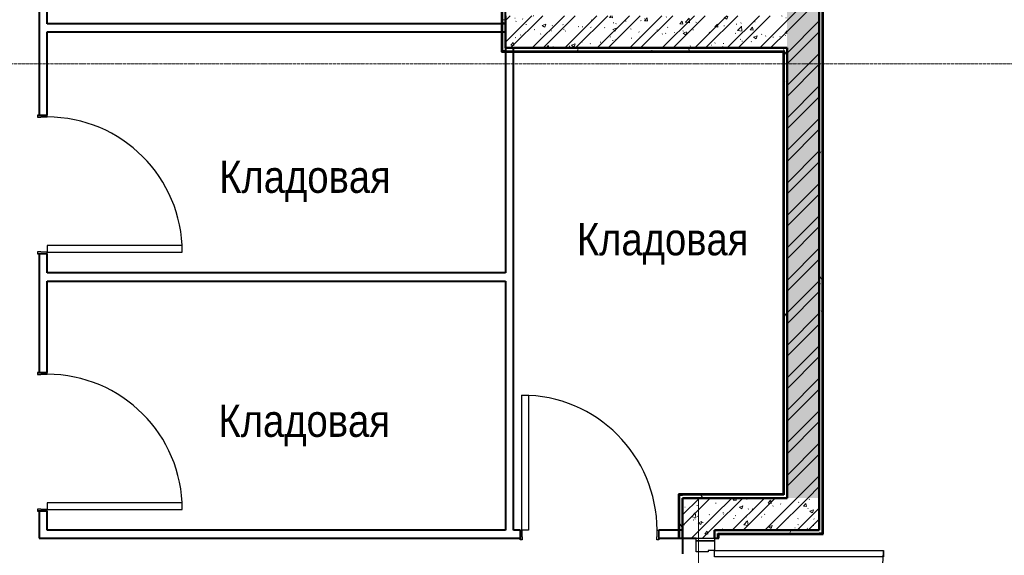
# Model space of a CAD drawing. Header units: millimetres. Extents: x 5617 to 91811, y 7718 to 89253.
# Tile 8 of 66: x 39593 to 45714, y 71144 to 74475. Entities that reach past the tile are written whole.
import ezdxf

# ---------------------------------------------------------------- set-up
doc = ezdxf.new("R2010")
doc.units = ezdxf.units.MM
for name, pattern in [('ADSK_Линия сетки', [25, 20, -2.5, 0, -2.5]), ('Штрих_3_1_5_', [4.5, 3, -1.5]), ('Штриховая_ш3 п1_5', [4.5, 3, -1.5])]:
    doc.linetypes.add(name, pattern=pattern)
doc.layers.add('_Разделитель помещений_', color=4, linetype='Штриховая_ш3 п1_5', lineweight=40, true_color=0x00ffff)
for name, color, linetype, lineweight in [('Двери', 7, 'Continuous', 18), ('Каркас несущий', 7, 'Continuous', 18), ('Каркас_Импост', 7, 'Continuous', 30), ('Марки помещений', 7, 'Continuous', 20), ('Монтажный зазор', 7, 'Continuous', 30), ('Оси', 7, 'Continuous', 9), ('Панель', 7, 'Continuous', 30), ('Стены разрез', 7, 'Continuous', 40), ('Стены штриховка', 7, 'Continuous', 40)]:
    doc.layers.add(name, color=color, linetype=linetype, lineweight=lineweight)
doc.styles.add('Arial_3', font='arial.ttf', dxfattribs={"width": 0.85, "height": 200})
pattern_1 = [(50, (0, 0), (218.62117, -19.1268), [22.86, -251.46]), (355, (0, 0), (-42.2919, 229.2684), [18.288, -201.168]), (100.451, (18.22, -1.6), (176.3311, 210.13963), [19.428, -213.708]), (46.184, (0, 60.96), (325.29495, -50.4516), [34.29, -377.19]), (96.636, (27.1, 56.76), (284.883, 296.9127), [29.142, -320.562]), (351.184, (0, 60.96), (284.8858, 296.9107), [27.432, -301.752]), (21, (30.48, 45.72), (181.93753, -122.7183), [22.86, -251.46]), (326, (30.48, 45.72), (74.1622, 221.0262), [18.288, -201.168]), (71.451, (45.64, 35.5), (256.10035, 98.30526), [19.428, -213.708]), (37.5, (0, 0), (3.70639, 101.465895), [3.353, -195.377, 3.353, -200.863, -201.93]), (37.5, (0, 0), (3.70639, 101.465895), [-402.946, 3.353, -198.577]), (7.5, (0, 0), (80.18358, 120.21653), [3.353, -113.081, 3.353, -190.805, -76.962]), (7.5, (0, 0), (80.18358, 120.21653), [-310.591, 3.353, -73.609]), (327.5, (-67.97, 0), (162.70865, -6.87497), [3.353, -72.847, 3.353, -234.391, -315.468]), (327.5, (-67.97, 0), (162.70865, -6.87497), [-313.944, 3.353, -312.115]), (317.5, (-98.45, 0), (177.75468, 30.51183), [3.353, -95.707, 3.353, -154.534, -224.028]), (317.5, (-98.45, 0), (177.75468, 30.51183), [-256.946, 3.353, -220.675])]
pattern_2 = [(45, (0, 0), (-101.02788, 101.02788), []), (45, (67.35, 0), (-101.02788, 101.02788), [])]
pattern_3 = [(0, (0, 0), (406.4, 101.6), [33.528, -271.272, 33.528, -271.272, -1625.6]), (0, (0, 0), (406.4, 101.6), [-609.6, 33.528, -576.072, 33.528, -271.272, -711.2]), (0, (0, 0), (406.4, 101.6), [-1524, 33.528, -169.672, 33.528, -474.472]), (120, (152.4, 50.8), (-291.18818, 301.15272), [33.528, -271.272, 33.528, -271.272, -1625.6]), (120, (152.4, 50.8), (-291.18818, 301.15272), [-609.6, 33.528, -576.072, 33.528, -271.272, -711.2]), (120, (152.4, 50.8), (-291.18818, 301.15272), [-1524, 33.528, -169.672, 33.528, -474.472]), (240, (203.2, 254), (-115.21182, -402.75272), [33.528, -271.272, 33.528, -271.272, -1625.6]), (240, (203.2, 254), (-115.21182, -402.75272), [-609.6, 33.528, -576.072, 33.528, -271.272, -711.2]), (240, (203.2, 254), (-115.21182, -402.75272), [-1524, 33.528, -169.672, 33.528, -474.472])]

# ---------------------------------------------------------------- blocks, each defined once
blk = doc.blocks.new('101_Дверь_Однопольная - _ПЧ_800х2000_Кладовая_Л-4171007-МКСС_LB02_-11_400__Кабельные конструкции_Лотки_1')
at = {"layer": 'Каркас_Импост', "color": 254, "true_color": 0xcccccc}
for p, q in [((-420, 25), (-430, 25)), ((-430, 25), (-430, -35)), ((-420, -15), (-420, 25)), ((430, 25), (420, 25)), ((420, 25), (420, -15)), ((430, -35), (430, 25)), ((-430, -35), (-419, -35)), ((-419, -15), (-420, -15)), ((-419, -35), (-419, -15)), ((420, -15), (419, -15)), ((419, -15), (419, -35)), ((419, -35), (430, -35))]:
    blk.add_line(p, q, dxfattribs=at)
at = {"layer": 'Монтажный зазор', "color": 254, "true_color": 0xcccccc}
for p, q in [((-430, 25), (-431, 25)), ((-431, 25), (-431, -35)), ((-430, -35), (-430, 25)), ((431, 25), (430, 25)), ((430, 25), (430, -35)), ((431, -35), (431, 25)), ((-431, -35), (-430, -35)), ((430, -35), (431, -35))]:
    blk.add_line(p, q, dxfattribs=at)
at = {"layer": 'Панель', "color": 254, "true_color": 0xcccccc}
for p, q in [((420, 865), (380, 865)), ((380, 865), (380, 25)), ((420, 25), (420, 865)), ((380, 25), (420, 25))]:
    blk.add_line(p, q, dxfattribs=at)
blk.add_arc((420, 25), 840, 90, 180, dxfattribs=at)
blk = doc.blocks.new('101_Дверь_Однопольная - _ПЧ_800х2000_Кладовая_Пр-4171002-МКСС_LB02_-11_400__Кабельные конструкции_Лотки_1')
at = {"layer": 'Каркас_Импост', "color": 254, "true_color": 0xcccccc}
for p, q in [((-430, 25), (-420, 25)), ((-430, -35), (-430, 25)), ((-420, 25), (-420, -15)), ((420, 25), (430, 25)), ((420, -15), (420, 25)), ((430, 25), (430, -35)), ((-419, -35), (-430, -35)), ((-420, -15), (-419, -15)), ((-419, -15), (-419, -35)), ((419, -15), (420, -15)), ((419, -35), (419, -15)), ((430, -35), (419, -35))]:
    blk.add_line(p, q, dxfattribs=at)
at = {"layer": 'Монтажный зазор', "color": 254, "true_color": 0xcccccc}
for p, q in [((-431, 25), (-430, 25)), ((-431, -35), (-431, 25)), ((-430, 25), (-430, -35)), ((430, -35), (430, 25)), ((430, 25), (431, 25)), ((431, 25), (431, -35)), ((-430, -35), (-431, -35)), ((431, -35), (430, -35))]:
    blk.add_line(p, q, dxfattribs=at)
at = {"layer": 'Панель', "color": 254, "true_color": 0xcccccc}
for p, q in [((-420, 865), (-380, 865)), ((-420, 25), (-420, 865)), ((-380, 865), (-380, 25)), ((-380, 25), (-420, 25))]:
    blk.add_line(p, q, dxfattribs=at)
blk.add_arc((-420, 25), 840, 0, 90, dxfattribs=at)
blk = doc.blocks.new('101_Дверь_Однопольная - _ПЧ_Мет_1000х2000_Блок кладовых_EI60_Пр-4427903-МКСС_LB02_-11_400__Кабельные конструкции_Лотки_1')
at = {"layer": 'Каркас_Импост', "color": 254, "true_color": 0xcccccc}
for p, q in [((-585, 100), (-525, 100)), ((-585, -15), (-585, 100)), ((-525, 100), (-525, 60)), ((525, 100), (585, 100)), ((525, 60), (525, 100)), ((585, 100), (585, -15)), ((-525, 60), (-515, 60)), ((-515, 60), (-515, -15)), ((515, 60), (525, 60)), ((515, -15), (515, 60)), ((-515, -15), (-585, -15)), ((585, -15), (515, -15))]:
    blk.add_line(p, q, dxfattribs=at)
at = {"layer": 'Монтажный зазор', "color": 254, "true_color": 0xcccccc}
for p, q in [((-600, 100), (-585, 100)), ((-600, -15), (-600, 100)), ((-585, 100), (-585, -15)), ((585, -15), (585, 100)), ((585, 100), (600, 100)), ((600, 100), (600, -15)), ((-585, -15), (-600, -15)), ((600, -15), (585, -15))]:
    blk.add_line(p, q, dxfattribs=at)
at = {"layer": 'Панель', "color": 254, "true_color": 0xcccccc}
for p, q in [((-525, 1150), (-485, 1150)), ((-525, 100), (-525, 1150)), ((-485, 1150), (-485, 100)), ((-485, 100), (-525, 100))]:
    blk.add_line(p, q, dxfattribs=at)
blk.add_arc((-525, 100), 1050, 0, 90, dxfattribs=at)
blk = doc.blocks.new('ПР - _ПЧ_1200_200_Оп250-250_Шаг300_Арм16_Арм10-V2-МКСС_LB02_-11_400__Кабельные конструкции_Лотки_1')
at = {"layer": 'Каркас несущий', "color": 254, "true_color": 0xffcccc}
for p, q in [((-850, 0), (850, 0)), ((-850, 0), (-600, 0)), ((-515, 0), (515, 0)), ((600, 0), (850, 0))]:
    blk.add_line(p, q, dxfattribs=at)
blk = doc.blocks.new('135_SLK_GD_AR_rvt-1-МКСС_LB02_-11_400__Кабельные конструкции_Лотки_1')
at = {"layer": 'Стены разрез', "lineweight": 9, "true_color": 0xcccccc}
h = blk.add_hatch(dxfattribs=at)
h.set_pattern_fill('FP_5', color=254, style=0, pattern_type=2)
h.set_pattern_definition(pattern_3)
h.paths.add_polyline_path([(12450, 71280), (12470, 71280), (12470, 74780), (12450, 74780), (12450, 71300)])
h.paths.add_polyline_path([(12470, 75880), (12470, 80450), (12450, 80450), (12450, 75880)])
h = blk.add_hatch(dxfattribs=at)
h.set_pattern_fill('FP_5', color=254, style=0, pattern_type=2)
h.set_pattern_definition(pattern_3)
h.paths.add_polyline_path([(10480, 74280), (10500, 74280), (10500, 77720), (10480, 77720), (10480, 74438.4)])
h = blk.add_hatch(dxfattribs=at)
h.set_pattern_fill('FP_1', color=254, style=0, pattern_type=2)
h.set_pattern_definition(pattern_1)
h.paths.add_polyline_path([(12250, 71500), (12450, 71500), (12450, 74780), (12250, 74780), (12250, 71633.4)])
h.paths.add_polyline_path([(12250, 75880), (12450, 75880), (12450, 77300), (12250, 77300), (12250, 77243.3)])
h = blk.add_hatch(dxfattribs=at)
h.set_pattern_fill('FP_2', color=254, style=0, pattern_type=2)
h.set_pattern_definition(pattern_2)
h.paths.add_polyline_path([(12250, 71500), (12450, 71500), (12450, 74780), (12250, 74780), (12250, 71633.4)])
h.paths.add_polyline_path([(12250, 75880), (12450, 75880), (12450, 77300), (12250, 77300), (12250, 77243.3)])
h = blk.add_hatch(dxfattribs=at)
h.set_pattern_fill('FP_1', color=254, style=0, pattern_type=2)
h.set_pattern_definition(pattern_1)
h.paths.add_polyline_path([(12250, 74300), (12250, 74500), (10500, 74500), (10500, 74300), (12050.2, 74300)])
h = blk.add_hatch(dxfattribs=at)
h.set_pattern_fill('FP_2', color=254, style=0, pattern_type=2)
h.set_pattern_definition(pattern_2)
h.paths.add_polyline_path([(12250, 74300), (12250, 74500), (10500, 74500), (10500, 74300), (12050.2, 74300)])
h = blk.add_hatch(dxfattribs=at)
h.set_pattern_fill('FP_5', color=254, style=0, pattern_type=2)
h.set_pattern_definition(pattern_3)
h.paths.add_polyline_path([(10500, 74280), (12230, 74280), (12230, 74300), (10500, 74300)])
h = blk.add_hatch(dxfattribs=at)
h.set_pattern_fill('FP_5', color=254, style=0, pattern_type=2)
h.set_pattern_definition(pattern_3)
h.paths.add_polyline_path([(12250, 71520), (12250, 74300), (12230, 74300), (12230, 71520)])
h = blk.add_hatch(dxfattribs=at)
h.set_pattern_fill('FP_5', color=254, style=0, pattern_type=2)
h.set_pattern_definition(pattern_3)
h.paths.add_polyline_path([(11600, 69800), (11600, 70050), (11593.5, 70050), (11593.5, 69950), (11582.5, 69950), (11582.5, 69800)])
h.paths.add_polyline_path([(11600, 71250), (11600, 71520), (11580, 71520), (11580, 71250)])
h = blk.add_hatch(dxfattribs=at)
h.set_pattern_fill('FP_5', color=254, style=0, pattern_type=2)
h.set_pattern_definition(pattern_3)
h.paths.add_polyline_path([(11600, 71500), (12250, 71500), (12250, 71520), (11600, 71520)])
h = blk.add_hatch(dxfattribs=at)
h.set_pattern_fill('FP_1', color=254, style=0, pattern_type=2)
h.set_pattern_definition(pattern_1)
h.paths.add_polyline_path([(11800, 70000), (11800, 70050), (11600, 70050), (11600, 70000)])
h.paths.add_polyline_path([(11800, 71250), (11800, 71500), (11600, 71500), (11600, 71250), (11685, 71250)])
h = blk.add_hatch(dxfattribs=at)
h.set_pattern_fill('FP_2', color=254, style=0, pattern_type=2)
h.set_pattern_definition(pattern_2)
h.paths.add_polyline_path([(11800, 70000), (11800, 70050), (11600, 70050), (11600, 70000)])
h.paths.add_polyline_path([(11800, 71250), (11800, 71500), (11600, 71500), (11600, 71250), (11685, 71250)])
h = blk.add_hatch(dxfattribs=at)
h.set_pattern_fill('FP_1', color=254, style=0, pattern_type=2)
h.set_pattern_definition(pattern_1)
h.paths.add_polyline_path([(11800, 71300), (12450, 71300), (12450, 71500), (11800, 71500)])
h = blk.add_hatch(dxfattribs=at)
h.set_pattern_fill('FP_2', color=254, style=0, pattern_type=2)
h.set_pattern_definition(pattern_2)
h.paths.add_polyline_path([(11800, 71300), (12450, 71300), (12450, 71500), (11800, 71500)])
h = blk.add_hatch(dxfattribs=at)
h.set_pattern_fill('FP_5', color=254, style=0, pattern_type=2)
h.set_pattern_definition(pattern_3)
h.paths.add_polyline_path([(11820, 71280), (12450, 71280), (12450, 71300), (11800, 71300), (11800, 71280)])
at = {"layer": '_Разделитель помещений_', "color": 7, "linetype": 'Штрих_3_1_5_', "true_color": 0xccffff}
blk.add_line((11600, 71250), (11600, 71153.5), dxfattribs=at)
at = {"layer": 'Стены разрез', "color": 254, "true_color": 0xcccccc}
for p, q in [((10475, 77725), (10475, 74275)), ((10500, 74300), (10500, 77312)), ((12475, 71275), (12475, 74780)), ((7600, 74569), (7600, 73881)), ((7650, 74450), (7650, 74569)), ((10500, 74500), (10500, 74450)), ((10500, 74450), (7650, 74450)), ((7650, 74400), (10500, 74400)), ((7650, 73881), (7650, 74400)), ((10500, 74400), (10500, 74300)), ((10475, 74275), (10480, 74275)), ((10480, 74275), (10500, 74275)), ((10500, 74300), (10500, 72900)), ((12225, 74300), (10500, 74300)), ((10500, 74275), (12225, 74275)), ((10550, 71300), (10550, 74300)), ((10550, 74300), (12250, 74300)), ((12230, 74300), (12225, 74300)), ((12225, 74275), (12225, 71525)), ((12250, 74300), (12230, 74300)), ((12250, 74300), (12250, 71500)), ((12250, 71525), (12250, 74300)), ((7600, 73019), (7600, 72281)), ((7650, 72900), (7650, 73019)), ((10500, 72900), (7650, 72900)), ((7650, 72850), (10500, 72850)), ((7650, 72281), (7650, 72850)), ((10500, 72850), (10500, 71300)), ((11580, 71525), (11575, 71525)), ((11575, 71525), (11575, 71250)), ((11600, 71525), (11580, 71525)), ((12225, 71525), (11600, 71525)), ((11800, 71500), (11600, 71500)), ((11600, 71500), (12250, 71500)), ((12250, 71500), (11800, 71500)), ((12250, 71520), (12250, 71525)), ((12250, 71500), (12250, 71520)), ((12450, 71300), (12450, 71500)), ((12450, 71500), (12450, 71300)), ((7600, 71419), (7600, 71250)), ((7650, 71300), (7650, 71419)), ((10500, 71300), (7650, 71300)), ((10591, 71300), (10550, 71300)), ((11600, 71300), (11453, 71300)), ((11800, 71300), (12450, 71300)), ((11800, 71275), (11800, 71300)), ((12450, 71300), (11800, 71300)), ((11800, 71300), (11800, 71280)), ((11825, 71275), (12450, 71275)), ((11825, 71250), (11825, 71275)), ((12450, 71275), (12470, 71275)), ((12470, 71275), (12475, 71275)), ((7600, 71250), (7650, 71250)), ((7650, 71250), (10591, 71250)), ((11453, 71250), (11600, 71250)), ((11575, 71250), (11600, 71250)), ((11600, 71250), (11685, 71250)), ((11800, 71250), (11825, 71250))]:
    blk.add_line(p, q, dxfattribs=at)
at = {"layer": 'Стены штриховка', "color": 254, "true_color": 0xcccccc}
for p, q in [((10480, 77720), (10480, 74280)), ((12450, 71500), (12450, 74780)), ((12450, 74780), (12450, 71500)), ((12470, 71280), (12470, 74780)), ((10500, 74400), (10500, 74450)), ((10500, 74450), (10500, 74400)), ((10500, 74280), (10480, 74280)), ((10550, 74300), (10500, 74300)), ((10500, 74300), (10550, 74300)), ((10500, 74280), (12225, 74280)), ((12225, 74280), (12230, 74280)), ((12230, 74280), (12230, 71525)), ((11580, 71520), (11580, 71250)), ((11580, 71520), (11600, 71520)), ((12230, 71520), (11600, 71520)), ((11600, 71500), (11600, 71300)), ((11600, 71300), (11600, 71500)), ((12230, 71525), (12230, 71520)), ((11600, 71300), (11600, 71250)), ((11600, 71250), (11600, 71300)), ((11600, 71250), (11600, 71300)), ((11800, 71280), (11800, 71275)), ((11800, 71250), (11800, 71275)), ((11800, 71275), (11800, 71250)), ((11820, 71280), (12450, 71280)), ((11820, 71275), (11820, 71280)), ((11820, 71250), (11820, 71275)), ((12470, 71280), (12450, 71280))]:
    blk.add_line(p, q, dxfattribs=at)
at = {"layer": 'Двери', "color": 254, "lineweight": 18, "true_color": 0xcccccc, "rotation": 269.9999999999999}
for name, p in [('101_Дверь_Однопольная - _ПЧ_800х2000_Кладовая_Л-4171007-МКСС_LB02_-11_400__Кабельные конструкции_Лотки_1', (7625, 73450)), ('101_Дверь_Однопольная - _ПЧ_800х2000_Кладовая_Л-4171007-МКСС_LB02_-11_400__Кабельные конструкции_Лотки_1', (7625, 71850)), ('101_Дверь_Однопольная - _ПЧ_Мет_1000х2000_Блок кладовых_EI60_Пр-4427903-МКСС_LB02_-11_400__Кабельные конструкции_Лотки_1', (11700, 70650))]:
    blk.add_blockref(name, p, dxfattribs=at)
at = {"layer": 'Двери', "color": 254, "lineweight": 18, "true_color": 0xcccccc}
blk.add_blockref('101_Дверь_Однопольная - _ПЧ_800х2000_Кладовая_Пр-4171002-МКСС_LB02_-11_400__Кабельные конструкции_Лотки_1', (11022, 71275), dxfattribs=at)
at = {"layer": 'Каркас несущий', "color": 254, "lineweight": 18, "true_color": 0xcccccc, "rotation": 269.9999999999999}
blk.add_blockref('ПР - _ПЧ_1200_200_Оп250-250_Шаг300_Арм16_Арм10-V2-МКСС_LB02_-11_400__Кабельные конструкции_Лотки_1', (11700, 70650), dxfattribs=at)

msp = doc.modelspace()

# ---------------------------------------------------------------- linework, layer by layer
at = {"layer": 'Оси', "linetype": 'ADSK_Линия сетки'}
msp.add_line((91811.2, 74200), (28430.8, 74200), dxfattribs=at)

# ---------------------------------------------------------------- block references
at = {"lineweight": 5}
msp.add_blockref('135_SLK_GD_AR_rvt-1-МКСС_LB02_-11_400__Кабельные конструкции_Лотки_1', (32113.4, 0), dxfattribs=at)

# ---------------------------------------------------------------- texts
at = {"layer": 'Марки помещений', "lineweight": 9, "char_height": 200, "width": 1315.168, "attachment_point": 1, "style": 'Arial_3'}
for insert in [(40833.6, 73598.2), (43057.1, 73209.8), (40828.6, 72080.8)]:
    msp.add_mtext('Кладовая', dxfattribs=dict(at, insert=insert))

doc.saveas('drawing.dxf')
